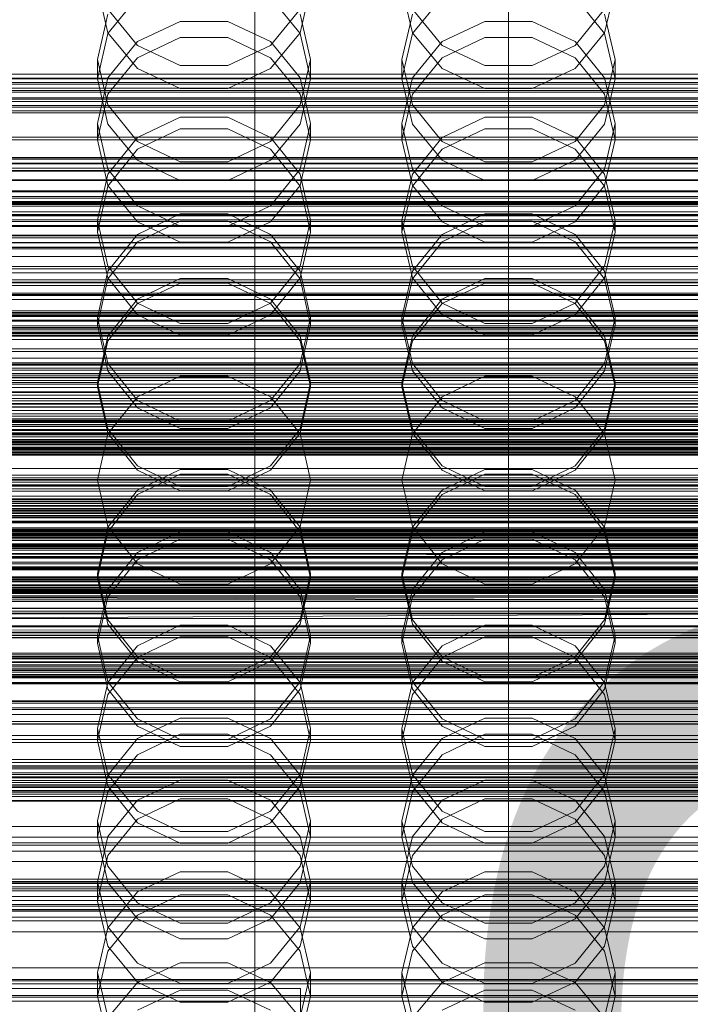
# Model space of a CAD drawing. Header units: millimetres. Extents: x -4738 to 65662, y -68080 to 6847.
# Tile 255 of 256: x -46 to 86, y -34378 to -34184. Entities that reach past the tile are written whole.
import ezdxf

# ---------------------------------------------------------------- set-up
doc = ezdxf.new("R2010")
doc.units = ezdxf.units.MM
for name, color, linetype, lineweight in [('COTAS_O', 1, 'Continuous', 0), ('COTAS_P', 1, 'Continuous', 0), ('frontal_briquetadora', 7, 'Continuous', 0), ('frontal_C01', 7, 'Continuous', 0), ('frontal_C02', 7, 'Continuous', 0), ('frontal_C03', 7, 'Continuous', 0), ('frontal_dosificador', 7, 'Continuous', 0), ('frontal_mezcladora', 7, 'Continuous', 0), ('frontal_secador', 7, 'Continuous', 0), ('frontal_tolva', 7, 'Continuous', 0)]:
    doc.layers.add(name, color=color, linetype=linetype, lineweight=lineweight)
doc.dimstyles.new('R19_100', dxfattribs={"dimtxt": 250, "dimasz": 150, "dimexe": 150, "dimexo": 80, "dimgap": 100, "dimtad": 1, "dimtih": 1, "dimtoh": 1, "dimdsep": 46, "dimcen": 0.09, "dimadec": 0, "dimazin": 0, "dimtfac": 1, "dimtdec": 4, "dimtofl": 0, "dimtmove": 0, "dimatfit": 3, "dimfxl": 1, "dimtolj": 1, "dimtzin": 0, "dimarcsym": 0})

# ---------------------------------------------------------------- blocks, each defined once
blk = doc.blocks.new('DIM_R30_48')
at = {"layer": 'COTAS_O'}
for p, q in [((-1725, -33700), (-1575, -33655)), ((1725, -33700), (1575, -33655)), ((-1725, -34400), (-1725, -33700)), ((-1725, -33700), (1725, -33700)), ((-1725, -33700), (-1575, -33745)), ((1725, -33700), (1575, -33745)), ((1725, -34400), (1725, -33700))]:
    blk.add_line(p, q, dxfattribs=at)
blk.add_text('3450 O', height=250, dxfattribs=at).set_placement((0, -33600))
blk = doc.blocks.new('DIM_R30_49')
at = {"layer": 'COTAS_P'}
for p, q in [((-150, -32300), (550, -32300)), ((550, -32300), (505, -32450)), ((550, -34900), (550, -32300)), ((550, -32300), (595, -32450)), ((550, -34900), (505, -34750)), ((550, -34900), (595, -34750)), ((-150, -34900), (550, -34900))]:
    blk.add_line(p, q, dxfattribs=at)
blk.add_text('2600 P', height=250, rotation=90, dxfattribs=at).set_placement((450, -33600))
blk = doc.blocks.new('DIM_R30_51')
at = {"layer": 'COTAS_O'}
for p, q in [((-650, -33700), (50, -33700)), ((50, -33700), (5, -33850)), ((50, -34900), (50, -33700)), ((50, -33700), (95, -33850)), ((50, -34900), (5, -34750)), ((50, -34900), (95, -34750)), ((-650, -34900), (50, -34900))]:
    blk.add_line(p, q, dxfattribs=at)
blk.add_text('1200 O', height=250, rotation=90, dxfattribs=at).set_placement((-50, -34300))
blk = doc.blocks.new('DIM_R30_52')
at = {"layer": 'COTAS_O'}
for p, q in [((-650, -34200), (-500, -34155)), ((650, -34200), (500, -34155)), ((-650, -34900), (-650, -34200)), ((-650, -34200), (650, -34200)), ((-650, -34200), (-500, -34245)), ((650, -34200), (500, -34245)), ((650, -34900), (650, -34200))]:
    blk.add_line(p, q, dxfattribs=at)
blk.add_text('1300 O', height=250, dxfattribs=at).set_placement((0, -34100))
blk = doc.blocks.new('DIM_R30_57')
at = {"layer": 'COTAS_P'}
for p, q in [((-305, -34680), (395, -34680)), ((395, -34680), (350, -34830)), ((395, -36000), (395, -34680)), ((395, -34680), (440, -34830)), ((395, -36000), (350, -35850)), ((395, -36000), (440, -35850)), ((-305, -36000), (395, -36000))]:
    blk.add_line(p, q, dxfattribs=at)
blk.add_text('1320 P', height=250, rotation=90, dxfattribs=at).set_placement((295, -35340))

msp = doc.modelspace()

# ---------------------------------------------------------------- linework, layer by layer
at = {"layer": 'frontal_briquetadora'}
for p, q in [((-31, -34178.137), (-28.92, -34186.938)), ((8.92, -34186.938), (11, -34178.137)), ((29, -34178.137), (31.08, -34186.938)), ((68.92, -34186.938), (71, -34178.137)), ((-23.093, -34179.943), (-28.92, -34187.085)), ((8.92, -34187.085), (3.093, -34179.943)), ((36.907, -34179.943), (31.08, -34187.085)), ((68.92, -34187.085), (63.093, -34179.943)), ((-31, -34192.191), (-28.92, -34183.307)), ((-23.094, -34189.426), (-28.92, -34182.307)), ((8.92, -34182.308), (3.094, -34189.426)), ((8.92, -34183.307), (11, -34192.191)), ((29, -34192.191), (31.08, -34183.307)), ((36.906, -34189.426), (31.08, -34182.307)), ((68.92, -34182.308), (63.094, -34189.426)), ((68.92, -34183.307), (71, -34192.191)), ((-14.674, -34184.734), (-23.094, -34188.689)), ((-5.326, -34184.734), (-14.674, -34184.734)), ((3.094, -34188.689), (-5.326, -34184.734)), ((45.326, -34184.734), (36.906, -34188.689)), ((54.674, -34184.734), (45.326, -34184.734)), ((63.094, -34188.689), (54.674, -34184.734)), ((-28.92, -34187.085), (-31, -34195.992)), ((-28.92, -34186.938), (-23.093, -34193.996)), ((-23.093, -34191.85), (-14.673, -34187.86)), ((-14.673, -34187.86), (-5.327, -34187.86)), ((-5.327, -34187.86), (3.093, -34191.85)), ((3.093, -34193.996), (8.92, -34186.938)), ((11, -34195.992), (8.92, -34187.085)), ((31.08, -34187.085), (29, -34195.992)), ((31.08, -34186.938), (36.907, -34193.996)), ((36.907, -34191.85), (45.327, -34187.86)), ((45.327, -34187.86), (54.673, -34187.86)), ((54.673, -34187.86), (63.093, -34191.85)), ((63.093, -34193.996), (68.92, -34186.938)), ((71, -34195.992), (68.92, -34187.085)), ((-23.094, -34188.689), (-28.92, -34195.834)), ((-14.674, -34193.392), (-23.094, -34189.426)), ((3.094, -34189.426), (-5.326, -34193.392)), ((8.92, -34195.834), (3.094, -34188.689)), ((36.906, -34188.689), (31.08, -34195.834)), ((45.326, -34193.392), (36.906, -34189.426)), ((63.094, -34189.426), (54.674, -34193.392)), ((68.92, -34195.834), (63.094, -34188.689)), ((-28.92, -34201.121), (-31, -34192.191)), ((-31, -34195.992), (-31, -34192.191)), ((-28.92, -34199.039), (-23.093, -34191.85)), ((-5.326, -34193.392), (-14.674, -34193.392)), ((3.093, -34191.85), (8.92, -34199.039)), ((11, -34192.191), (8.92, -34201.121)), ((11, -34195.992), (11, -34192.191)), ((31.08, -34201.121), (29, -34192.191)), ((29, -34195.992), (29, -34192.191)), ((31.08, -34199.039), (36.907, -34191.85)), ((54.674, -34193.392), (45.326, -34193.392)), ((63.093, -34191.85), (68.92, -34199.039)), ((71, -34192.191), (68.92, -34201.121)), ((71, -34195.992), (71, -34192.191)), ((-23.093, -34193.996), (-14.673, -34197.913)), ((-5.327, -34197.913), (3.093, -34193.996)), ((36.907, -34193.996), (45.327, -34197.913)), ((54.673, -34197.913), (63.093, -34193.996)), ((-28.92, -34195.834), (-31, -34204.781)), ((-31, -34195.992), (-28.92, -34204.898)), ((11, -34204.781), (8.92, -34195.834)), ((8.92, -34204.898), (11, -34195.992)), ((31.08, -34195.834), (29, -34204.781)), ((29, -34195.992), (31.08, -34204.898)), ((71, -34204.781), (68.92, -34195.834)), ((68.92, -34204.898), (71, -34195.992)), ((-31, -34208.003), (-28.92, -34199.039)), ((-14.673, -34197.913), (-5.327, -34197.913)), ((8.92, -34199.039), (11, -34208.003)), ((29, -34208.003), (31.08, -34199.039)), ((45.327, -34197.913), (54.673, -34197.913)), ((68.92, -34199.039), (71, -34208.003)), ((-23.094, -34208.312), (-28.92, -34201.121)), ((8.92, -34201.121), (3.094, -34208.312)), ((36.906, -34208.312), (31.08, -34201.121)), ((68.92, -34201.121), (63.094, -34208.312)), ((-31, -34208.003), (-31, -34204.781)), ((-31, -34204.781), (-28.92, -34213.765)), ((-28.92, -34204.898), (-23.093, -34212.04)), ((-14.674, -34203.573), (-23.094, -34207.568)), ((-5.326, -34203.573), (-14.674, -34203.573)), ((3.094, -34207.568), (-5.326, -34203.573)), ((3.093, -34212.04), (8.92, -34204.898)), ((8.92, -34213.765), (11, -34204.781)), ((11, -34208.003), (11, -34204.781)), ((29, -34208.003), (29, -34204.781)), ((29, -34204.781), (31.08, -34213.765)), ((31.08, -34204.898), (36.907, -34212.04)), ((45.326, -34203.573), (36.906, -34207.568)), ((54.674, -34203.573), (45.326, -34203.573)), ((63.094, -34207.568), (54.674, -34203.573)), ((63.093, -34212.04), (68.92, -34204.898)), ((68.92, -34213.765), (71, -34204.781)), ((71, -34208.003), (71, -34204.781)), ((-23.093, -34209.873), (-14.673, -34205.852)), ((-14.673, -34205.852), (-5.327, -34205.852)), ((-5.327, -34205.852), (3.093, -34209.873)), ((36.907, -34209.873), (45.327, -34205.852)), ((45.327, -34205.852), (54.673, -34205.852)), ((54.673, -34205.852), (63.093, -34209.873)), ((-28.92, -34216.967), (-31, -34208.003)), ((-23.094, -34207.568), (-28.92, -34214.781)), ((-14.674, -34212.316), (-23.094, -34208.312)), ((3.094, -34208.312), (-5.326, -34212.316)), ((8.92, -34214.78), (3.094, -34207.568)), ((11, -34208.003), (8.92, -34216.967)), ((31.08, -34216.967), (29, -34208.003)), ((36.906, -34207.568), (31.08, -34214.781)), ((45.326, -34212.316), (36.906, -34208.312)), ((63.094, -34208.312), (54.674, -34212.316)), ((68.92, -34214.78), (63.094, -34207.568)), ((71, -34208.003), (68.92, -34216.967)), ((-28.92, -34217.117), (-23.093, -34209.873)), ((3.093, -34209.873), (8.92, -34217.117)), ((31.08, -34217.117), (36.907, -34209.873)), ((63.093, -34209.873), (68.92, -34217.117)), ((-23.093, -34212.04), (-14.673, -34216.004)), ((-5.326, -34212.316), (-14.674, -34212.316)), ((-5.327, -34216.004), (3.093, -34212.04)), ((36.907, -34212.04), (45.327, -34216.004)), ((54.674, -34212.316), (45.326, -34212.316)), ((54.673, -34216.004), (63.093, -34212.04)), ((-28.92, -34214.781), (-31, -34223.801)), ((-28.92, -34213.765), (-23.094, -34220.995)), ((3.094, -34220.995), (8.92, -34213.765)), ((11, -34223.801), (8.92, -34214.78)), ((31.08, -34214.781), (29, -34223.801)), ((31.08, -34213.765), (36.906, -34220.995)), ((63.094, -34220.995), (68.92, -34213.765)), ((71, -34223.801), (68.92, -34214.78)), ((-23.093, -34224.156), (-28.92, -34216.967)), ((-14.673, -34216.004), (-5.327, -34216.004)), ((8.92, -34216.967), (3.093, -34224.156)), ((36.907, -34224.156), (31.08, -34216.967)), ((45.327, -34216.004), (54.673, -34216.004)), ((68.92, -34216.967), (63.093, -34224.156)), ((-31, -34226.151), (-28.92, -34217.117)), ((8.92, -34217.117), (11, -34226.151)), ((29, -34226.151), (31.08, -34217.117)), ((68.92, -34217.117), (71, -34226.151)), ((-23.094, -34220.995), (-14.674, -34225.019)), ((-23.094, -34226.61), (-14.674, -34222.584)), ((-14.674, -34222.584), (-5.326, -34222.584)), ((-5.326, -34225.019), (3.094, -34220.995)), ((-5.326, -34222.584), (3.094, -34226.61)), ((36.906, -34220.995), (45.326, -34225.019)), ((36.906, -34226.61), (45.326, -34222.584)), ((45.326, -34222.584), (54.674, -34222.584)), ((54.674, -34225.019), (63.094, -34220.995)), ((54.674, -34222.584), (63.094, -34226.61)), ((-28.92, -34232.849), (-31, -34223.801)), ((-31, -34226.151), (-31, -34223.801)), ((-14.673, -34224.011), (-23.093, -34228.052)), ((-14.673, -34228.146), (-23.093, -34224.156)), ((-5.327, -34224.011), (-14.673, -34224.011)), ((3.093, -34228.052), (-5.327, -34224.011)), ((3.093, -34224.156), (-5.327, -34228.146)), ((11, -34223.801), (8.92, -34232.849)), ((11, -34226.151), (11, -34223.801)), ((31.08, -34232.849), (29, -34223.801)), ((29, -34226.151), (29, -34223.801)), ((45.327, -34224.011), (36.907, -34228.052)), ((45.327, -34228.146), (36.907, -34224.156)), ((54.673, -34224.011), (45.327, -34224.011)), ((63.093, -34228.052), (54.673, -34224.011)), ((63.093, -34224.156), (54.673, -34228.146)), ((71, -34223.801), (68.92, -34232.849)), ((71, -34226.151), (71, -34223.801)), ((-31, -34226.151), (-28.92, -34235.184)), ((-28.92, -34233.872), (-23.094, -34226.61)), ((-14.674, -34225.019), (-5.326, -34225.019)), ((3.094, -34226.61), (8.92, -34233.872)), ((8.92, -34235.184), (11, -34226.151)), ((29, -34226.151), (31.08, -34235.184)), ((31.08, -34233.872), (36.906, -34226.61)), ((45.326, -34225.019), (54.674, -34225.019)), ((63.094, -34226.61), (68.92, -34233.872)), ((68.92, -34235.184), (71, -34226.151)), ((-23.093, -34228.052), (-28.92, -34235.335)), ((-5.327, -34228.146), (-14.673, -34228.146)), ((8.92, -34235.335), (3.093, -34228.052)), ((36.907, -34228.052), (31.08, -34235.335)), ((54.673, -34228.146), (45.327, -34228.146)), ((68.92, -34235.335), (63.093, -34228.052)), ((-31, -34242.945), (-28.92, -34233.872)), ((-23.094, -34240.124), (-28.92, -34232.849)), ((8.92, -34232.849), (3.094, -34240.124)), ((8.92, -34233.872), (11, -34242.945)), ((29, -34242.945), (31.08, -34233.872)), ((36.906, -34240.124), (31.08, -34232.849)), ((68.92, -34232.849), (63.094, -34240.124)), ((68.92, -34233.872), (71, -34242.945)), ((-28.92, -34235.335), (-31, -34244.416)), ((-28.92, -34235.184), (-23.093, -34242.429)), ((-14.674, -34235.331), (-23.094, -34239.371)), ((-23.093, -34240.238), (-14.673, -34236.188)), ((-5.326, -34235.331), (-14.674, -34235.331)), ((-14.673, -34236.188), (-5.327, -34236.188)), ((-5.327, -34236.188), (3.093, -34240.238)), ((3.094, -34239.371), (-5.326, -34235.331)), ((3.093, -34242.429), (8.92, -34235.184)), ((11, -34244.416), (8.92, -34235.335)), ((31.08, -34235.335), (29, -34244.416)), ((31.08, -34235.184), (36.907, -34242.429)), ((45.326, -34235.331), (36.906, -34239.371)), ((36.907, -34240.238), (45.327, -34236.188)), ((54.674, -34235.331), (45.326, -34235.331)), ((45.327, -34236.188), (54.673, -34236.188)), ((54.673, -34236.188), (63.093, -34240.238)), ((63.094, -34239.371), (54.674, -34235.331)), ((63.093, -34242.429), (68.92, -34235.184)), ((71, -34244.416), (68.92, -34235.335)), ((-23.094, -34239.371), (-28.92, -34246.657)), ((-28.92, -34247.536), (-23.093, -34240.238)), ((-14.674, -34244.169), (-23.094, -34240.124)), ((3.094, -34240.124), (-5.326, -34244.169)), ((3.093, -34240.238), (8.92, -34247.536)), ((8.92, -34246.657), (3.094, -34239.371)), ((36.906, -34239.371), (31.08, -34246.657)), ((31.08, -34247.536), (36.907, -34240.238)), ((45.326, -34244.169), (36.906, -34240.124)), ((63.094, -34240.124), (54.674, -34244.169)), ((63.093, -34240.238), (68.92, -34247.536)), ((68.92, -34246.657), (63.094, -34239.371)), ((-28.92, -34252.035), (-31, -34242.945)), ((-31, -34244.416), (-31, -34242.945)), ((-23.093, -34242.429), (-14.673, -34246.449)), ((-5.327, -34246.449), (3.093, -34242.429)), ((11, -34242.945), (8.92, -34252.036)), ((11, -34244.416), (11, -34242.945)), ((31.08, -34252.035), (29, -34242.945)), ((29, -34244.416), (29, -34242.945)), ((36.907, -34242.429), (45.327, -34246.449)), ((54.673, -34246.449), (63.093, -34242.429)), ((71, -34242.945), (68.92, -34252.036)), ((71, -34244.416), (71, -34242.945)), ((-31, -34244.416), (-28.92, -34253.497)), ((-5.326, -34244.169), (-14.674, -34244.169)), ((8.92, -34253.497), (11, -34244.416)), ((29, -34244.416), (31.08, -34253.497)), ((54.674, -34244.169), (45.326, -34244.169)), ((68.92, -34253.497), (71, -34244.416)), ((-28.92, -34246.657), (-31, -34255.753)), ((-31, -34256.636), (-28.92, -34247.536)), ((-14.673, -34246.449), (-5.327, -34246.449)), ((11, -34255.753), (8.92, -34246.657)), ((8.92, -34247.536), (11, -34256.636)), ((31.08, -34246.657), (29, -34255.753)), ((29, -34256.636), (31.08, -34247.536)), ((45.327, -34246.449), (54.673, -34246.449)), ((71, -34255.753), (68.92, -34246.657)), ((68.92, -34247.536), (71, -34256.636)), ((-23.094, -34259.336), (-28.92, -34252.035)), ((-28.92, -34253.497), (-23.093, -34260.779)), ((3.093, -34260.779), (8.92, -34253.497)), ((8.92, -34252.036), (3.094, -34259.336)), ((36.906, -34259.336), (31.08, -34252.035)), ((31.08, -34253.497), (36.907, -34260.779)), ((63.093, -34260.779), (68.92, -34253.497)), ((68.92, -34252.036), (63.094, -34259.336)), ((-14.674, -34254.527), (-23.094, -34258.582)), ((-5.326, -34254.527), (-14.674, -34254.527)), ((3.094, -34258.582), (-5.326, -34254.527)), ((45.326, -34254.527), (36.906, -34258.582)), ((54.674, -34254.527), (45.326, -34254.527)), ((63.094, -34258.582), (54.674, -34254.527)), ((-31, -34255.753), (-49, -34255.753)), ((-31, -34256.636), (-31, -34255.753)), ((-31, -34255.753), (-28.92, -34264.86)), ((-28.92, -34265.737), (-31, -34256.636)), ((8.92, -34264.86), (11, -34255.753)), ((11, -34256.636), (8.92, -34265.737)), ((11, -34256.636), (11, -34255.753)), ((29, -34255.753), (11, -34255.753)), ((29, -34256.636), (29, -34255.753)), ((29, -34255.753), (31.08, -34264.86)), ((31.08, -34265.737), (29, -34256.636)), ((68.92, -34264.86), (71, -34255.753)), ((71, -34256.636), (68.92, -34265.737)), ((71, -34256.636), (71, -34255.753)), ((89, -34255.753), (71, -34255.753)), ((-23.094, -34258.582), (-28.92, -34265.888)), ((-14.674, -34263.393), (-23.094, -34259.336)), ((3.094, -34259.336), (-5.326, -34263.393)), ((8.92, -34265.888), (3.094, -34258.582)), ((36.906, -34258.582), (31.08, -34265.888)), ((45.326, -34263.393), (36.906, -34259.336)), ((63.094, -34259.336), (54.674, -34263.393)), ((68.92, -34265.888), (63.094, -34258.582)), ((-160, -34260.611), (200, -34260.611)), ((-23.093, -34260.779), (-14.673, -34264.821)), ((-5.327, -34264.821), (3.093, -34260.779)), ((36.907, -34260.779), (45.327, -34264.821)), ((54.673, -34264.821), (63.093, -34260.779)), ((-5.326, -34263.393), (-14.674, -34263.393)), ((54.674, -34263.393), (45.326, -34263.393)), ((-160, -34265.027), (200, -34265.027)), ((-28.92, -34264.86), (-23.094, -34272.168)), ((-14.673, -34264.821), (-5.327, -34264.821)), ((3.094, -34272.168), (8.92, -34264.86)), ((31.08, -34264.86), (36.906, -34272.168)), ((45.327, -34264.821), (54.673, -34264.821)), ((63.094, -34272.168), (68.92, -34264.86)), ((-28.92, -34265.888), (-31, -34275)), ((-23.093, -34273.035), (-28.92, -34265.737)), ((8.92, -34265.737), (3.093, -34273.035)), ((11, -34275), (8.92, -34265.888)), ((31.08, -34265.888), (29, -34275)), ((36.907, -34273.035), (31.08, -34265.737)), ((68.92, -34265.737), (63.093, -34273.035)), ((71, -34275), (68.92, -34265.888)), ((200, -34268.884), (-160, -34268.884)), ((-23.094, -34272.168), (-14.674, -34276.228)), ((-14.673, -34272.915), (-23.093, -34276.965)), ((-14.673, -34277.085), (-23.093, -34273.035)), ((-5.327, -34272.915), (-14.673, -34272.915)), ((3.093, -34276.965), (-5.327, -34272.915)), ((3.093, -34273.035), (-5.327, -34277.085)), ((-5.326, -34276.228), (3.094, -34272.168)), ((36.906, -34272.168), (45.326, -34276.228)), ((45.327, -34272.915), (36.907, -34276.965)), ((45.327, -34277.085), (36.907, -34273.035)), ((54.673, -34272.915), (45.327, -34272.915)), ((63.093, -34276.965), (54.673, -34272.915)), ((63.093, -34273.035), (54.673, -34277.085)), ((54.674, -34276.228), (63.094, -34272.168)), ((200, -34275), (-160, -34275)), ((-31, -34275), (-49, -34275)), ((-28.92, -34284.112), (-31, -34275)), ((-23.094, -34277.832), (-14.674, -34273.772)), ((-14.674, -34273.772), (-5.326, -34273.772)), ((-5.326, -34273.772), (3.094, -34277.832)), ((11, -34275), (8.92, -34284.112)), ((29, -34275), (11, -34275)), ((31.08, -34284.112), (29, -34275)), ((36.906, -34277.832), (45.326, -34273.772)), ((45.326, -34273.772), (54.674, -34273.772)), ((54.674, -34273.772), (63.094, -34277.832)), ((71, -34275), (68.92, -34284.112)), ((89, -34275), (71, -34275)), ((-23.093, -34276.965), (-28.92, -34284.263)), ((-14.674, -34276.228), (-5.326, -34276.228)), ((8.92, -34284.263), (3.093, -34276.965)), ((36.907, -34276.965), (31.08, -34284.263)), ((45.326, -34276.228), (54.674, -34276.228)), ((68.92, -34284.263), (63.093, -34276.965)), ((-28.92, -34285.14), (-23.094, -34277.832)), ((-5.327, -34277.085), (-14.673, -34277.085)), ((3.094, -34277.832), (8.92, -34285.14)), ((31.08, -34285.14), (36.906, -34277.832)), ((54.673, -34277.085), (45.327, -34277.085)), ((63.094, -34277.832), (68.92, -34285.14)), ((200, -34281.116), (-160, -34281.116)), ((-28.92, -34284.263), (-31, -34293.364)), ((-23.094, -34291.418), (-28.92, -34284.112)), ((8.92, -34284.112), (3.094, -34291.418)), ((11, -34293.364), (8.92, -34284.263)), ((31.08, -34284.263), (29, -34293.364)), ((36.906, -34291.418), (31.08, -34284.112)), ((68.92, -34284.112), (63.094, -34291.418)), ((71, -34293.364), (68.92, -34284.263)), ((-160, -34284.973), (200, -34284.973)), ((-31, -34294.247), (-28.92, -34285.14)), ((-14.674, -34286.607), (-23.094, -34290.664)), ((-23.093, -34289.221), (-14.673, -34285.179)), ((-5.326, -34286.607), (-14.674, -34286.607)), ((-14.673, -34285.179), (-5.327, -34285.179)), ((-5.327, -34285.179), (3.093, -34289.221)), ((3.094, -34290.664), (-5.326, -34286.607)), ((8.92, -34285.14), (11, -34294.247)), ((29, -34294.247), (31.08, -34285.14)), ((45.326, -34286.607), (36.906, -34290.664)), ((36.907, -34289.221), (45.327, -34285.179)), ((54.674, -34286.607), (45.326, -34286.607)), ((45.327, -34285.179), (54.673, -34285.179)), ((54.673, -34285.179), (63.093, -34289.221)), ((63.094, -34290.664), (54.674, -34286.607)), ((68.92, -34285.14), (71, -34294.247)), ((-160, -34289.389), (200, -34289.389)), ((-28.92, -34296.503), (-23.093, -34289.221)), ((3.093, -34289.221), (8.92, -34296.503)), ((31.08, -34296.503), (36.907, -34289.221)), ((63.093, -34289.221), (68.92, -34296.503)), ((-23.094, -34290.664), (-28.92, -34297.965)), ((-14.674, -34295.473), (-23.094, -34291.418)), ((3.094, -34291.418), (-5.326, -34295.473)), ((8.92, -34297.964), (3.094, -34290.664)), ((36.906, -34290.664), (31.08, -34297.965)), ((45.326, -34295.473), (36.906, -34291.418)), ((63.094, -34291.418), (54.674, -34295.473)), ((68.92, -34297.964), (63.094, -34290.664)), ((-31, -34294.247), (-49, -34294.247)), ((-31, -34293.364), (-31, -34294.247)), ((-31, -34293.364), (-28.92, -34302.464)), ((-28.92, -34303.343), (-31, -34294.247)), ((8.92, -34302.464), (11, -34293.364)), ((11, -34294.247), (8.92, -34303.343)), ((11, -34293.364), (11, -34294.247)), ((29, -34294.247), (11, -34294.247)), ((29, -34293.364), (29, -34294.247)), ((29, -34293.364), (31.08, -34302.464)), ((31.08, -34303.343), (29, -34294.247)), ((68.92, -34302.464), (71, -34293.364)), ((71, -34294.247), (68.92, -34303.343)), ((71, -34293.364), (71, -34294.247)), ((89, -34294.247), (71, -34294.247)), ((-5.326, -34295.473), (-14.674, -34295.473)), ((54.674, -34295.473), (45.326, -34295.473)), ((-31, -34305.584), (-28.92, -34296.503)), ((-28.92, -34297.965), (-31, -34307.055)), ((8.92, -34296.503), (11, -34305.584)), ((11, -34307.055), (8.92, -34297.964)), ((29, -34305.584), (31.08, -34296.503)), ((31.08, -34297.965), (29, -34307.055)), ((68.92, -34296.503), (71, -34305.584)), ((71, -34307.055), (68.92, -34297.964)), ((-28.92, -34302.464), (-23.093, -34309.762)), ((-23.094, -34310.629), (-28.92, -34303.343)), ((-23.093, -34307.571), (-14.673, -34303.551)), ((-14.673, -34303.551), (-5.327, -34303.551)), ((-5.327, -34303.551), (3.093, -34307.571)), ((3.093, -34309.762), (8.92, -34302.464)), ((8.92, -34303.343), (3.094, -34310.629)), ((31.08, -34302.464), (36.907, -34309.762)), ((36.906, -34310.629), (31.08, -34303.343)), ((36.907, -34307.571), (45.327, -34303.551)), ((45.327, -34303.551), (54.673, -34303.551)), ((54.673, -34303.551), (63.093, -34307.571)), ((63.093, -34309.762), (68.92, -34302.464)), ((68.92, -34303.343), (63.094, -34310.629)), ((-31, -34305.584), (-31, -34307.055)), ((-28.92, -34314.665), (-31, -34305.584)), ((-14.674, -34305.831), (-23.094, -34309.876)), ((-5.326, -34305.831), (-14.674, -34305.831)), ((3.094, -34309.876), (-5.326, -34305.831)), ((11, -34305.584), (8.92, -34314.665)), ((11, -34305.584), (11, -34307.055)), ((29, -34305.584), (29, -34307.055)), ((31.08, -34314.665), (29, -34305.584)), ((45.326, -34305.831), (36.906, -34309.876)), ((54.674, -34305.831), (45.326, -34305.831)), ((63.094, -34309.876), (54.674, -34305.831)), ((71, -34305.584), (68.92, -34314.665)), ((71, -34305.584), (71, -34307.055)), ((-31, -34307.055), (-28.92, -34316.128)), ((-28.92, -34314.816), (-23.093, -34307.571)), ((3.093, -34307.571), (8.92, -34314.816)), ((8.92, -34316.128), (11, -34307.055)), ((29, -34307.055), (31.08, -34316.128)), ((31.08, -34314.816), (36.907, -34307.571)), ((63.093, -34307.571), (68.92, -34314.816)), ((68.92, -34316.128), (71, -34307.055)), ((-23.094, -34309.876), (-28.92, -34317.151)), ((-23.093, -34309.762), (-14.673, -34313.812)), ((-5.327, -34313.812), (3.093, -34309.762)), ((8.92, -34317.151), (3.094, -34309.876)), ((36.906, -34309.876), (31.08, -34317.151)), ((36.907, -34309.762), (45.327, -34313.812)), ((54.673, -34313.812), (63.093, -34309.762)), ((68.92, -34317.151), (63.094, -34309.876)), ((-14.674, -34314.669), (-23.094, -34310.629)), ((3.094, -34310.629), (-5.326, -34314.669)), ((45.326, -34314.669), (36.906, -34310.629)), ((63.094, -34310.629), (54.674, -34314.669)), ((-14.673, -34313.812), (-5.327, -34313.812)), ((45.327, -34313.812), (54.673, -34313.812)), ((-31, -34323.849), (-28.92, -34314.816)), ((-23.093, -34321.948), (-28.92, -34314.665)), ((-5.326, -34314.669), (-14.674, -34314.669)), ((8.92, -34314.665), (3.093, -34321.948)), ((8.92, -34314.816), (11, -34323.849)), ((29, -34323.849), (31.08, -34314.816)), ((36.907, -34321.948), (31.08, -34314.665)), ((54.674, -34314.669), (45.326, -34314.669)), ((68.92, -34314.665), (63.093, -34321.948)), ((68.92, -34314.816), (71, -34323.849)), ((-28.92, -34317.151), (-31, -34326.199)), ((-28.92, -34316.128), (-23.094, -34323.39)), ((3.094, -34323.39), (8.92, -34316.128)), ((11, -34326.199), (8.92, -34317.151)), ((31.08, -34317.151), (29, -34326.199)), ((31.08, -34316.128), (36.906, -34323.39)), ((63.094, -34323.39), (68.92, -34316.128)), ((71, -34326.199), (68.92, -34317.151)), ((-23.094, -34323.39), (-14.674, -34327.416)), ((-14.673, -34321.854), (-23.093, -34325.844)), ((-14.673, -34325.989), (-23.093, -34321.948)), ((-5.327, -34321.854), (-14.673, -34321.854)), ((3.093, -34325.844), (-5.327, -34321.854)), ((3.093, -34321.948), (-5.327, -34325.989)), ((-5.326, -34327.416), (3.094, -34323.39)), ((36.906, -34323.39), (45.326, -34327.416)), ((45.327, -34321.854), (36.907, -34325.844)), ((45.327, -34325.989), (36.907, -34321.948)), ((54.673, -34321.854), (45.327, -34321.854)), ((63.093, -34325.844), (54.673, -34321.854)), ((63.093, -34321.948), (54.673, -34325.989)), ((54.674, -34327.416), (63.094, -34323.39)), ((-31, -34323.849), (-31, -34326.199)), ((-31, -34323.849), (-28.92, -34332.883)), ((-23.094, -34329.005), (-14.674, -34324.981)), ((-14.674, -34324.981), (-5.326, -34324.981)), ((-5.326, -34324.981), (3.094, -34329.005)), ((8.92, -34332.883), (11, -34323.849)), ((11, -34323.849), (11, -34326.199)), ((29, -34323.849), (29, -34326.199)), ((29, -34323.849), (31.08, -34332.883)), ((36.906, -34329.005), (45.326, -34324.981)), ((45.326, -34324.981), (54.674, -34324.981)), ((54.674, -34324.981), (63.094, -34329.005)), ((68.92, -34332.883), (71, -34323.849)), ((71, -34323.849), (71, -34326.199)), ((-28.92, -34335.219), (-31, -34326.199)), ((-23.093, -34325.844), (-28.92, -34333.033)), ((-14.674, -34327.416), (-5.326, -34327.416)), ((-5.327, -34325.989), (-14.673, -34325.989)), ((8.92, -34333.033), (3.093, -34325.844)), ((11, -34326.199), (8.92, -34335.22)), ((31.08, -34335.219), (29, -34326.199)), ((36.907, -34325.844), (31.08, -34333.033)), ((45.326, -34327.416), (54.674, -34327.416)), ((54.673, -34325.989), (45.327, -34325.989)), ((68.92, -34333.033), (63.093, -34325.844)), ((71, -34326.199), (68.92, -34335.22)), ((-28.92, -34336.235), (-23.094, -34329.005)), ((3.094, -34329.005), (8.92, -34336.235)), ((31.08, -34336.235), (36.906, -34329.005)), ((63.094, -34329.005), (68.92, -34336.235)), ((-28.92, -34333.033), (-31, -34341.997)), ((-28.92, -34332.883), (-23.093, -34340.127)), ((3.093, -34340.127), (8.92, -34332.883)), ((11, -34341.997), (8.92, -34333.033)), ((31.08, -34333.033), (29, -34341.997)), ((31.08, -34332.883), (36.907, -34340.127)), ((63.093, -34340.127), (68.92, -34332.883)), ((71, -34341.997), (68.92, -34333.033)), ((-23.093, -34337.96), (-14.673, -34333.996)), ((-14.673, -34333.996), (-5.327, -34333.996)), ((-5.327, -34333.996), (3.093, -34337.96)), ((36.907, -34337.96), (45.327, -34333.996)), ((45.327, -34333.996), (54.673, -34333.996)), ((54.673, -34333.996), (63.093, -34337.96)), ((-31, -34345.219), (-28.92, -34336.235)), ((-23.094, -34342.432), (-28.92, -34335.219)), ((8.92, -34335.22), (3.094, -34342.432)), ((8.92, -34336.235), (11, -34345.219)), ((29, -34345.219), (31.08, -34336.235)), ((36.906, -34342.432), (31.08, -34335.219)), ((68.92, -34335.22), (63.094, -34342.432)), ((68.92, -34336.235), (71, -34345.219)), ((-28.92, -34345.102), (-23.093, -34337.96)), ((-14.674, -34337.684), (-23.094, -34341.688)), ((-5.326, -34337.684), (-14.674, -34337.684)), ((3.094, -34341.688), (-5.326, -34337.684)), ((3.093, -34337.96), (8.92, -34345.102)), ((31.08, -34345.102), (36.907, -34337.96)), ((45.326, -34337.684), (36.906, -34341.688)), ((54.674, -34337.684), (45.326, -34337.684)), ((63.094, -34341.688), (54.674, -34337.684)), ((63.093, -34337.96), (68.92, -34345.102)), ((-23.093, -34340.127), (-14.673, -34344.148)), ((-5.327, -34344.148), (3.093, -34340.127)), ((36.907, -34340.127), (45.327, -34344.148)), ((54.673, -34344.148), (63.093, -34340.127)), ((-31, -34341.997), (-31, -34345.219)), ((-31, -34341.997), (-28.92, -34350.961)), ((-23.094, -34341.688), (-28.92, -34348.879)), ((-14.674, -34346.427), (-23.094, -34342.432)), ((3.094, -34342.432), (-5.326, -34346.427)), ((8.92, -34348.879), (3.094, -34341.688)), ((8.92, -34350.961), (11, -34341.997)), ((11, -34341.997), (11, -34345.219)), ((29, -34341.997), (29, -34345.219)), ((29, -34341.997), (31.08, -34350.961)), ((36.906, -34341.688), (31.08, -34348.879)), ((45.326, -34346.427), (36.906, -34342.432)), ((63.094, -34342.432), (54.674, -34346.427)), ((68.92, -34348.879), (63.094, -34341.688)), ((68.92, -34350.961), (71, -34341.997)), ((71, -34341.997), (71, -34345.219)), ((-14.673, -34344.148), (-5.327, -34344.148)), ((45.327, -34344.148), (54.673, -34344.148)), ((-31, -34354.008), (-28.92, -34345.102)), ((-28.92, -34354.166), (-31, -34345.219)), ((-5.326, -34346.427), (-14.674, -34346.427)), ((8.92, -34345.102), (11, -34354.008)), ((11, -34345.219), (8.92, -34354.166)), ((29, -34354.008), (31.08, -34345.102)), ((31.08, -34354.166), (29, -34345.219)), ((54.674, -34346.427), (45.326, -34346.427)), ((68.92, -34345.102), (71, -34354.008)), ((71, -34345.219), (68.92, -34354.166)), ((-28.92, -34348.879), (-31, -34357.809)), ((11, -34357.809), (8.92, -34348.879)), ((31.08, -34348.879), (29, -34357.809)), ((71, -34357.809), (68.92, -34348.879)), ((-28.92, -34350.961), (-23.093, -34358.15)), ((-23.093, -34356.004), (-14.673, -34352.087)), ((-14.673, -34352.087), (-5.327, -34352.087)), ((-5.327, -34352.087), (3.093, -34356.004)), ((3.093, -34358.15), (8.92, -34350.961)), ((31.08, -34350.961), (36.907, -34358.15)), ((36.907, -34356.004), (45.327, -34352.087)), ((45.327, -34352.087), (54.673, -34352.087)), ((54.673, -34352.087), (63.093, -34356.004)), ((63.093, -34358.15), (68.92, -34350.961)), ((-31, -34354.008), (-31, -34357.809)), ((-28.92, -34362.915), (-31, -34354.008)), ((-23.094, -34361.311), (-28.92, -34354.166)), ((8.92, -34354.166), (3.094, -34361.311)), ((11, -34354.008), (8.92, -34362.915)), ((11, -34354.008), (11, -34357.809)), ((29, -34354.008), (29, -34357.809)), ((31.08, -34362.915), (29, -34354.008)), ((36.906, -34361.311), (31.08, -34354.166)), ((68.92, -34354.166), (63.094, -34361.311)), ((71, -34354.008), (68.92, -34362.915)), ((71, -34354.008), (71, -34357.809)), ((-28.92, -34363.062), (-23.093, -34356.004)), ((3.093, -34356.004), (8.92, -34363.062)), ((31.08, -34363.062), (36.907, -34356.004)), ((63.093, -34356.004), (68.92, -34363.062)), ((-31, -34357.809), (-28.92, -34366.693)), ((-14.674, -34356.608), (-23.094, -34360.574)), ((-23.093, -34358.15), (-14.673, -34362.14)), ((-5.326, -34356.608), (-14.674, -34356.608)), ((-5.327, -34362.14), (3.093, -34358.15)), ((3.094, -34360.574), (-5.326, -34356.608)), ((8.92, -34366.693), (11, -34357.809)), ((29, -34357.809), (31.08, -34366.693)), ((45.326, -34356.608), (36.906, -34360.574)), ((36.907, -34358.15), (45.327, -34362.14)), ((54.674, -34356.608), (45.326, -34356.608)), ((54.673, -34362.14), (63.093, -34358.15)), ((63.094, -34360.574), (54.674, -34356.608)), ((68.92, -34366.693), (71, -34357.809)), ((-23.094, -34360.574), (-28.92, -34367.693)), ((-14.674, -34365.266), (-23.094, -34361.311)), ((-14.673, -34362.14), (-5.327, -34362.14)), ((3.094, -34361.311), (-5.326, -34365.266)), ((8.92, -34367.692), (3.094, -34360.574)), ((36.906, -34360.574), (31.08, -34367.693)), ((45.326, -34365.266), (36.906, -34361.311)), ((45.327, -34362.14), (54.673, -34362.14)), ((63.094, -34361.311), (54.674, -34365.266)), ((68.92, -34367.692), (63.094, -34360.574)), ((-31, -34371.863), (-28.92, -34363.062)), ((-23.093, -34370.057), (-28.92, -34362.915)), ((8.92, -34362.915), (3.093, -34370.057)), ((8.92, -34363.062), (11, -34371.863)), ((29, -34371.863), (31.08, -34363.062)), ((36.907, -34370.057), (31.08, -34362.915)), ((68.92, -34362.915), (63.093, -34370.057)), ((68.92, -34363.062), (71, -34371.863)), ((-5.326, -34365.266), (-14.674, -34365.266)), ((54.674, -34365.266), (45.326, -34365.266)), ((-28.92, -34367.693), (-31, -34376.522)), ((-28.92, -34366.693), (-23.094, -34373.784)), ((3.094, -34373.784), (8.92, -34366.693)), ((11, -34376.522), (8.92, -34367.692)), ((31.08, -34367.693), (29, -34376.522)), ((31.08, -34366.693), (36.906, -34373.784)), ((63.094, -34373.784), (68.92, -34366.693)), ((71, -34376.522), (68.92, -34367.692)), ((-14.673, -34369.992), (-23.093, -34373.853)), ((-14.673, -34374.021), (-23.093, -34370.057)), ((-5.327, -34369.992), (-14.673, -34369.992)), ((3.093, -34373.853), (-5.327, -34369.992)), ((3.093, -34370.057), (-5.327, -34374.021)), ((45.327, -34369.992), (36.907, -34373.853)), ((45.327, -34374.021), (36.907, -34370.057)), ((54.673, -34369.992), (45.327, -34369.992)), ((63.093, -34373.853), (54.673, -34369.992)), ((63.093, -34370.057), (54.673, -34374.021)), ((-31, -34371.863), (-31, -34376.522)), ((-31, -34371.863), (-28.92, -34380.664)), ((8.92, -34380.664), (11, -34371.863)), ((11, -34371.863), (11, -34376.522)), ((29, -34371.863), (29, -34376.522)), ((29, -34371.863), (31.08, -34380.664)), ((68.92, -34380.664), (71, -34371.863)), ((71, -34371.863), (71, -34376.522)), ((-23.093, -34373.853), (-28.92, -34380.809)), ((-23.094, -34373.784), (-14.674, -34377.708)), ((-5.326, -34377.708), (3.094, -34373.784)), ((8.92, -34380.809), (3.093, -34373.853)), ((36.907, -34373.853), (31.08, -34380.809)), ((36.906, -34373.784), (45.326, -34377.708)), ((54.674, -34377.708), (63.094, -34373.784)), ((68.92, -34380.809), (63.093, -34373.853)), ((-23.094, -34379.254), (-14.674, -34375.335)), ((-14.674, -34375.335), (-5.326, -34375.335)), ((-5.327, -34374.021), (-14.673, -34374.021)), ((-5.326, -34375.335), (3.094, -34379.254)), ((36.906, -34379.254), (45.326, -34375.335)), ((45.326, -34375.335), (54.674, -34375.335)), ((54.673, -34374.021), (45.327, -34374.021)), ((54.674, -34375.335), (63.094, -34379.254)), ((-28.92, -34385.296), (-31, -34376.522)), ((-14.674, -34377.708), (-5.326, -34377.708)), ((11, -34376.522), (8.92, -34385.296)), ((31.08, -34385.296), (29, -34376.522)), ((45.326, -34377.708), (54.674, -34377.708)), ((71, -34376.522), (68.92, -34385.296))]:
    msp.add_line(p, q, dxfattribs=at)
at = {"layer": 'frontal_C01'}
for p, q in [((0, -34257.579), (0, -33994.965)), ((0, -34000.746), (0, -34263.359)), ((-311.15, -34195.055), (311.15, -34195.055)), ((-311.15, -34195.847), (311.15, -34195.847)), ((-311.15, -34195.994), (311.15, -34195.994)), ((-311.15, -34198.316), (311.15, -34198.316)), ((-311.15, -34198.6), (311.15, -34198.6)), ((-311.15, -34202.293), (311.15, -34202.293)), ((-311.15, -34202.695), (311.15, -34202.695)), ((-311.15, -34207.508), (311.15, -34207.508)), ((-311.15, -34208), (311.15, -34208)), ((-440, -34211.454), (440, -34211.454)), ((-440, -34211.734), (440, -34211.734)), ((-440, -34211.787), (440, -34211.787)), ((-440, -34212.609), (440, -34212.609)), ((-440, -34212.71), (440, -34212.71)), ((-440, -34214.019), (440, -34214.019)), ((-440, -34214.161), (440, -34214.161)), ((311.15, -34213.605), (-311.15, -34213.605)), ((-311.15, -34214.154), (311.15, -34214.154)), ((-440, -34215.866), (440, -34215.866)), ((-440, -34216.041), (440, -34216.041)), ((440, -34218.027), (-440, -34218.027)), ((-440, -34218.221), (440, -34218.221)), ((-440, -34220.353), (440, -34220.353)), ((-440, -34220.554), (440, -34220.554)), ((-311.15, -34220.169), (311.15, -34220.169)), ((-311.15, -34220.738), (311.15, -34220.738)), ((-440, -34222.685), (440, -34222.685)), ((-440, -34222.88), (440, -34222.88)), ((-440, -34224.866), (440, -34224.866)), ((-440, -34225.04), (440, -34225.04)), ((-440, -34226.746), (440, -34226.746)), ((-440, -34226.888), (440, -34226.888)), ((-440, -34228.197), (440, -34228.197)), ((-440, -34228.297), (440, -34228.297)), ((-311.15, -34226.752), (311.15, -34226.752)), ((-311.15, -34227.302), (311.15, -34227.302)), ((-440, -34229.12), (440, -34229.12)), ((-440, -34229.172), (440, -34229.172)), ((-440, -34229.453), (440, -34229.453)), ((-311.15, -34232.906), (311.15, -34232.906)), ((-311.15, -34233.399), (311.15, -34233.399)), ((-311.15, -34238.212), (311.15, -34238.212)), ((-311.15, -34238.614), (311.15, -34238.614)), ((-311.15, -34242.307), (311.15, -34242.307)), ((-311.15, -34242.591), (311.15, -34242.591)), ((-311.15, -34244.913), (311.15, -34244.913)), ((-311.15, -34245.06), (311.15, -34245.06)), ((-311.15, -34245.852), (311.15, -34245.852)), ((0, -34257.579), (-130, -34257.579)), ((0, -34520.192), (0, -34257.579)), ((130, -34257.579), (0, -34257.579)), ((-130, -34262.42), (130, -34262.42)), ((-130, -34263.212), (130, -34263.212)), ((-130, -34263.359), (0, -34263.359)), ((-130, -34263.359), (130, -34263.359)), ((0, -34263.359), (0, -34525.972)), ((0, -34263.359), (130, -34263.359)), ((-130, -34265.681), (130, -34265.681)), ((-130, -34265.965), (130, -34265.965)), ((-130, -34269.658), (130, -34269.658)), ((-130, -34270.06), (130, -34270.06)), ((-130, -34274.873), (130, -34274.873)), ((-130, -34275.366), (130, -34275.366)), ((-148, -34278.819), (148, -34278.819)), ((-148, -34279.1), (148, -34279.1)), ((-148, -34279.152), (148, -34279.152)), ((-148, -34279.974), (148, -34279.974)), ((-148, -34280.075), (148, -34280.075)), ((-148, -34281.384), (148, -34281.384)), ((-148, -34281.526), (148, -34281.526)), ((130, -34280.97), (-130, -34280.97)), ((-130, -34281.52), (130, -34281.52)), ((-148, -34283.232), (148, -34283.232)), ((-148, -34283.406), (148, -34283.406)), ((148, -34285.392), (-148, -34285.392)), ((-148, -34285.587), (148, -34285.587)), ((-148, -34287.718), (148, -34287.718)), ((-148, -34287.919), (148, -34287.919)), ((-130, -34287.534), (130, -34287.534)), ((-130, -34288.103), (130, -34288.103)), ((-148, -34290.05), (148, -34290.05)), ((-148, -34290.245), (148, -34290.245)), ((-148, -34292.231), (148, -34292.231)), ((-148, -34292.405), (148, -34292.405)), ((-148, -34294.111), (148, -34294.111)), ((-148, -34294.253), (148, -34294.253)), ((-130, -34294.117), (130, -34294.117)), ((-148, -34295.562), (148, -34295.562)), ((-148, -34295.663), (148, -34295.663)), ((-130, -34294.667), (130, -34294.667)), ((-148, -34296.485), (148, -34296.485)), ((-148, -34296.537), (148, -34296.537)), ((-148, -34296.818), (148, -34296.818)), ((-130, -34300.271), (130, -34300.271)), ((-130, -34300.764), (130, -34300.764)), ((-130, -34305.577), (130, -34305.577)), ((-130, -34305.979), (130, -34305.979)), ((-130, -34309.672), (130, -34309.672)), ((-130, -34309.956), (130, -34309.956)), ((-130, -34312.278), (130, -34312.278)), ((-130, -34312.425), (130, -34312.425)), ((-130, -34313.217), (130, -34313.217)), ((-450, -34337.218), (450, -34337.218)), ((450, -34348.002), (-450, -34348.002)), ((-425, -34347.993), (425, -34347.993)), ((425, -34359.548), (-425, -34359.548)), ((425, -34361.689), (-425, -34361.689)), ((450, -34370.922), (-450, -34370.922)), ((-425, -34373.245), (425, -34373.245))]:
    msp.add_line(p, q, dxfattribs=at)
at = {"layer": 'frontal_C02'}
for p, q in [((0, -34230.937), (0, -33940.443)), ((0, -33946.173), (0, -34236.667)), ((0, -34230.937), (-130, -34230.937)), ((0, -34521.432), (0, -34230.937)), ((130, -34230.937), (0, -34230.937)), ((-450, -34234.172), (450, -34234.172)), ((-130, -34235.534), (130, -34235.534)), ((-130, -34236.13), (130, -34236.13)), ((-130, -34236.667), (0, -34236.667)), ((-130, -34236.667), (130, -34236.667)), ((0, -34236.667), (0, -34527.162)), ((0, -34236.667), (130, -34236.667)), ((-130, -34238.416), (130, -34238.416)), ((-130, -34239.453), (130, -34239.453)), ((-130, -34242.234), (130, -34242.234)), ((-130, -34243.701), (130, -34243.701)), ((450, -34246.094), (-450, -34246.094)), ((-130, -34247.325), (130, -34247.325)), ((-130, -34249.122), (130, -34249.122)), ((-148, -34251.921), (148, -34251.921)), ((-148, -34252.132), (148, -34252.132)), ((-148, -34252.322), (148, -34252.322)), ((-148, -34252.942), (148, -34252.942)), ((-148, -34253.309), (148, -34253.309)), ((130, -34253.342), (-130, -34253.342)), ((-148, -34254.294), (148, -34254.294)), ((-148, -34254.814), (148, -34254.814)), ((-130, -34255.346), (130, -34255.346)), ((-148, -34256.098), (148, -34256.098)), ((-148, -34256.735), (148, -34256.735)), ((148, -34258.231), (-148, -34258.231)), ((-148, -34258.941), (148, -34258.941)), ((-148, -34260.545), (148, -34260.545)), ((-148, -34261.281), (148, -34261.281)), ((-130, -34259.876), (130, -34259.876)), ((-148, -34262.885), (148, -34262.885)), ((-130, -34261.95), (130, -34261.95)), ((-148, -34263.595), (148, -34263.595)), ((-148, -34265.091), (148, -34265.091)), ((-148, -34265.728), (148, -34265.728)), ((-148, -34267.012), (148, -34267.012)), ((-130, -34266.48), (130, -34266.48)), ((450, -34267.581), (-450, -34267.581)), ((-148, -34267.532), (148, -34267.532)), ((-148, -34268.517), (148, -34268.517)), ((-148, -34268.885), (148, -34268.885)), ((-130, -34268.484), (130, -34268.484)), ((-148, -34269.504), (148, -34269.504)), ((-148, -34269.694), (148, -34269.694)), ((-148, -34269.906), (148, -34269.906)), ((-130, -34272.704), (130, -34272.704)), ((-130, -34274.501), (130, -34274.501)), ((-130, -34278.125), (130, -34278.125)), ((-450, -34279.503), (450, -34279.503)), ((-130, -34279.592), (130, -34279.592)), ((-130, -34282.373), (130, -34282.373)), ((-130, -34283.41), (130, -34283.41)), ((-130, -34285.159), (130, -34285.159)), ((-130, -34285.696), (130, -34285.696)), ((-130, -34286.292), (130, -34286.292)), ((-425, -34319.779), (425, -34319.779)), ((425, -34331.234), (-425, -34331.234)), ((425, -34334.92), (-425, -34334.92)), ((-425, -34346.375), (425, -34346.375))]:
    msp.add_line(p, q, dxfattribs=at)
at = {"layer": 'frontal_C03'}
for p, q in [((1250, -34196.728), (-1250, -34196.728)), ((1250, -34197.045), (-1250, -34197.045)), ((1250, -34197.839), (-1250, -34197.839)), ((-1250, -34198.603), (1250, -34198.603)), ((1250, -34199.726), (-1250, -34199.726)), ((1250, -34200.49), (-1250, -34200.49)), ((1250, -34201.284), (-1250, -34201.284)), ((1250, -34201.601), (-1250, -34201.601)), ((1250, -34219.186), (-1250, -34219.186)), ((1250, -34219.503), (-1250, -34219.503)), ((1250, -34220.297), (-1250, -34220.297)), ((-1250, -34221.061), (1250, -34221.061)), ((1250, -34222.184), (-1250, -34222.184)), ((1250, -34222.948), (-1250, -34222.948)), ((1250, -34223.742), (-1250, -34223.742)), ((1250, -34224.058), (-1250, -34224.058)), ((1250, -34241.644), (-1250, -34241.644)), ((1250, -34241.96), (-1250, -34241.96)), ((1250, -34242.754), (-1250, -34242.754)), ((-1250, -34243.518), (1250, -34243.518)), ((1250, -34244.641), (-1250, -34244.641)), ((1250, -34245.405), (-1250, -34245.405)), ((1250, -34246.199), (-1250, -34246.199)), ((1250, -34246.516), (-1250, -34246.516)), ((1250, -34264.101), (-1250, -34264.101)), ((1250, -34264.418), (-1250, -34264.418)), ((1250, -34265.212), (-1250, -34265.212)), ((1250, -34265.753), (-1250, -34265.753)), ((-1250, -34265.976), (1250, -34265.976)), ((1250, -34266.047), (-1250, -34266.047)), ((1250, -34267.099), (-1250, -34267.099)), ((1250, -34267.863), (-1250, -34267.863)), ((1250, -34268.657), (-1250, -34268.657)), ((1250, -34268.974), (-1250, -34268.974)), ((1250, -34269.213), (-1250, -34269.213)), ((1250, -34270.05), (-1250, -34270.05)), ((1250, -34275.899), (-1250, -34275.899)), ((1250, -34277.153), (-1250, -34277.153)), ((1496, -34280.547), (-1496, -34280.547)), ((1496, -34280.664), (-1496, -34280.664)), ((1496, -34281.93), (-1496, -34281.93)), ((1496, -34282.265), (-1496, -34282.265)), ((1496, -34284.605), (-1496, -34284.605)), ((-1250, -34284.794), (1250, -34284.794)), ((1496, -34285.106), (-1496, -34285.106)), ((1250, -34286.273), (-1250, -34286.273)), ((1250, -34286.559), (-1250, -34286.559)), ((-1496, -34288.163), (1496, -34288.163)), ((1250, -34286.875), (-1250, -34286.875)), ((1250, -34287.669), (-1250, -34287.669)), ((-1250, -34288.434), (1250, -34288.434)), ((1496, -34288.754), (-1496, -34288.754)), ((1250, -34289.556), (-1250, -34289.556)), ((1250, -34290.321), (-1250, -34290.321)), ((1496, -34292.063), (-1496, -34292.063)), ((1250, -34291.115), (-1250, -34291.115)), ((1250, -34291.431), (-1250, -34291.431)), ((1496, -34292.655), (-1496, -34292.655)), ((1496, -34295.711), (-1496, -34295.711)), ((1496, -34296.213), (-1496, -34296.213)), ((1250, -34294.544), (-1250, -34294.544)), ((1250, -34296.023), (-1250, -34296.023)), ((1250, -34296.711), (-1250, -34296.711)), ((1250, -34297.088), (-1250, -34297.088)), ((1496, -34298.552), (-1496, -34298.552)), ((1496, -34298.887), (-1496, -34298.887)), ((1496, -34300.153), (-1496, -34300.153)), ((1496, -34300.271), (-1496, -34300.271)), ((1250, -34301.139), (-1250, -34301.139)), ((1250, -34302.211), (-1250, -34302.211)), ((1250, -34303.665), (-1250, -34303.665)), ((1250, -34304.919), (-1250, -34304.919)), ((1250, -34309.017), (-1250, -34309.017)), ((1250, -34309.333), (-1250, -34309.333)), ((1250, -34309.698), (-1250, -34309.698)), ((1250, -34310.127), (-1250, -34310.127)), ((1250, -34310.767), (-1250, -34310.767)), ((-1250, -34310.891), (1250, -34310.891)), ((1250, -34311.302), (-1250, -34311.302)), ((1250, -34311.605), (-1250, -34311.605)), ((1250, -34312.014), (-1250, -34312.014)), ((1250, -34312.778), (-1250, -34312.778)), ((1250, -34313.572), (-1250, -34313.572)), ((1250, -34313.889), (-1250, -34313.889)), ((1250, -34314.77), (-1250, -34314.77)), ((1250, -34315.064), (-1250, -34315.064)), ((1496, -34318.408), (-1496, -34318.408)), ((1496, -34318.526), (-1496, -34318.526)), ((1496, -34319.792), (-1496, -34319.792)), ((1496, -34320.127), (-1496, -34320.127)), ((-1250, -34321.084), (1250, -34321.084)), ((1496, -34322.466), (-1496, -34322.466)), ((1496, -34322.968), (-1496, -34322.968)), ((1250, -34322.976), (-1250, -34322.976)), ((-1496, -34326.024), (1496, -34326.024)), ((1496, -34326.616), (-1496, -34326.616)), ((1496, -34329.924), (-1496, -34329.924)), ((1496, -34330.516), (-1496, -34330.516)), ((1250, -34331.474), (-1250, -34331.474)), ((1250, -34331.791), (-1250, -34331.791)), ((1250, -34332.585), (-1250, -34332.585)), ((1496, -34333.573), (-1496, -34333.573)), ((1496, -34334.074), (-1496, -34334.074)), ((-1250, -34333.349), (1250, -34333.349)), ((1250, -34333.564), (-1250, -34333.564)), ((1250, -34334.472), (-1250, -34334.472)), ((1496, -34336.414), (-1496, -34336.414)), ((1496, -34336.749), (-1496, -34336.749)), ((1250, -34335.236), (-1250, -34335.236)), ((1250, -34335.457), (-1250, -34335.457)), ((1250, -34336.03), (-1250, -34336.03)), ((1250, -34336.346), (-1250, -34336.346)), ((1496, -34338.015), (-1496, -34338.015)), ((1496, -34338.132), (-1496, -34338.132)), ((1250, -34345.238), (-1250, -34345.238)), ((1250, -34346.843), (-1250, -34346.843)), ((1250, -34353.932), (-1250, -34353.932)), ((1250, -34354.248), (-1250, -34354.248)), ((1250, -34354.329), (-1250, -34354.329)), ((1250, -34355.042), (-1250, -34355.042)), ((1250, -34355.401), (-1250, -34355.401)), ((-1250, -34355.806), (1250, -34355.806)), ((1250, -34356.929), (-1250, -34356.929)), ((1250, -34357.694), (-1250, -34357.694)), ((1250, -34358.488), (-1250, -34358.488)), ((1250, -34358.804), (-1250, -34358.804)), ((1250, -34359.453), (-1250, -34359.453)), ((1250, -34359.829), (-1250, -34359.829)), ((1250, -34376.389), (-1250, -34376.389)), ((1250, -34376.706), (-1250, -34376.706)), ((1250, -34377.5), (-1250, -34377.5))]:
    msp.add_line(p, q, dxfattribs=at)
at = {"layer": 'frontal_dosificador'}
for q in [(0, -34000), (-240, -34225)]:
    msp.add_line((0, -34225), q, dxfattribs=at)
at = {"layer": 'frontal_mezcladora'}
for p in [(-189, -34375), (9, -34435)]:
    msp.add_line(p, (9, -34375), dxfattribs=at)
at = {"layer": 'frontal_secador'}
for p, q in [((-1250, -34236), (1250, -34236)), ((-1250, -34242), (1250, -34242)), ((-1250, -34245), (1250, -34245)), ((1250, -34246), (-1250, -34246)), ((-1250, -34246.659), (1250, -34246.659)), ((1250, -34249.659), (-1250, -34249.659)), ((-1250, -34251), (1250, -34251)), ((1250, -34254), (-1250, -34254)), ((-1250, -34254.728), (1250, -34254.728)), ((-1250, -34257.588), (1250, -34257.588)), ((1250, -34257.611), (-1250, -34257.611)), ((1250, -34257.728), (-1250, -34257.728)), ((-1250, -34259.387), (1250, -34259.387)), ((1250, -34259.918), (-1250, -34259.918)), ((-1250, -34260), (1250, -34260)), ((1250, -34260.588), (-1250, -34260.588)), ((1250, -34262.387), (-1250, -34262.387)), ((1250, -34263), (-1250, -34263)), ((-1250, -34263.65), (1250, -34263.65)), ((1250, -34264), (-1250, -34264)), ((1250, -34267.382), (-1250, -34267.382)), ((-1250, -34268), (1250, -34268)), ((1250, -34269.689), (-1250, -34269.689)), ((1250, -34274), (-1250, -34274)), ((1250, -34274.545), (-1250, -34274.545)), ((1250, -34276), (-1250, -34276)), ((1250, -34276.144), (-1250, -34276.144)), ((1250, -34276.709), (-1250, -34276.709)), ((1250, -34278.686), (-1250, -34278.686)), ((1250, -34280), (-1250, -34280)), ((1320, -34282), (-1320, -34282)), ((1320, -34282.273), (-1320, -34282.273)), ((1250, -34282), (-1250, -34282)), ((1320, -34283.072), (-1320, -34283.072)), ((1320, -34284.343), (-1320, -34284.343)), ((1250, -34284.651), (-1250, -34284.651)), ((1320, -34286), (-1320, -34286)), ((1250, -34285.859), (-1250, -34285.859)), ((-1250, -34286), (1250, -34286)), ((1320, -34287.929), (-1320, -34287.929)), ((-422.12, -34288.52), (420.5, -34290.5)), ((-1320, -34290), (1320, -34290)), ((-1250, -34290), (1250, -34290)), ((-413.48, -34294.28), (420.5, -34290.5)), ((1320, -34292.071), (-1320, -34292.071)), ((1320, -34294), (-1320, -34294)), ((1250, -34294.141), (-1250, -34294.141)), ((-413.48, -34294.28), (410.42, -34294.82)), ((1320, -34295.657), (-1320, -34295.657)), ((-407, -34295), (410.42, -34294.82)), ((407, -34295), (-407, -34295)), ((1320, -34296.928), (-1320, -34296.928)), ((1320, -34297.727), (-1320, -34297.727)), ((1320, -34298), (-1320, -34298)), ((1250, -34297.285), (-1250, -34297.285)), ((1250, -34298), (-1250, -34298)), ((-431.48, -34297.08), (429.5, -34299.5)), ((-420.92, -34304.12), (429.5, -34299.5)), ((1250, -34301.314), (-1250, -34301.314)), ((1250, -34303.856), (-1250, -34303.856)), ((-420.92, -34304.12), (417.18, -34304.78)), ((1250, -34305.455), (-1250, -34305.455)), ((1250, -34306), (-1250, -34306)), ((-413, -34305), (417.18, -34304.78)), ((413, -34305), (-413, -34305)), ((1360, -34313.5), (-1360, -34313.5)), ((1250, -34313.75), (-1250, -34313.75)), ((1360, -34314.863), (-1360, -34314.863)), ((1360, -34318.859), (-1360, -34318.859)), ((1360, -34325.216), (-1360, -34325.216)), ((1250, -34332.924), (-1250, -34332.924)), ((1360, -34333.5), (-1360, -34333.5)), ((1360, -34343.147), (-1360, -34343.147)), ((-1360, -34353.5), (1360, -34353.5)), ((-1250, -34353.5), (1250, -34353.5)), ((1360, -34363.853), (-1360, -34363.853)), ((1360, -34373.5), (-1360, -34373.5)), ((1250, -34374.076), (-1250, -34374.076))]:
    msp.add_line(p, q, dxfattribs=at)
at = {"layer": 'frontal_tolva'}
for p, q in [((-1821.5, -34350), (1821.5, -34350)), ((-1821.5, -34361), (1821.5, -34361))]:
    msp.add_line(p, q, dxfattribs=at)

# ---------------------------------------------------------------- dimensions: what is measured, and where the dimension line sits
at = {"layer": 'COTAS_O'}
for p1, p2, distance, picture, middle in [((-650, -34900), (-650, -33700), -700, 'DIM_R30_51', (50, -34300)), ((-1725, -34400), (1725, -34400), 700, 'DIM_R30_48', (0, -33700)), ((-650, -34900), (650, -34900), 700, 'DIM_R30_52', (0, -34200))]:
    dim = msp.add_aligned_dim(p1=p1, p2=p2, distance=distance, text='<> O', dimstyle='R19_100', dxfattribs=at)
    dim.commit()
    dim.dimension.update_dxf_attribs({"geometry": picture, "text_midpoint": middle})
at = {"layer": 'COTAS_P'}
for p1, p2, picture, middle in [((-150, -34900), (-150, -32300), 'DIM_R30_49', (550, -33600)), ((-305, -36000), (-305, -34680), 'DIM_R30_57', (395, -35340))]:
    dim = msp.add_aligned_dim(p1=p1, p2=p2, distance=-700, text='<> P', dimstyle='R19_100', dxfattribs=at)
    dim.commit()
    dim.dimension.update_dxf_attribs({"geometry": picture, "text_midpoint": middle})

doc.saveas('drawing.dxf')
